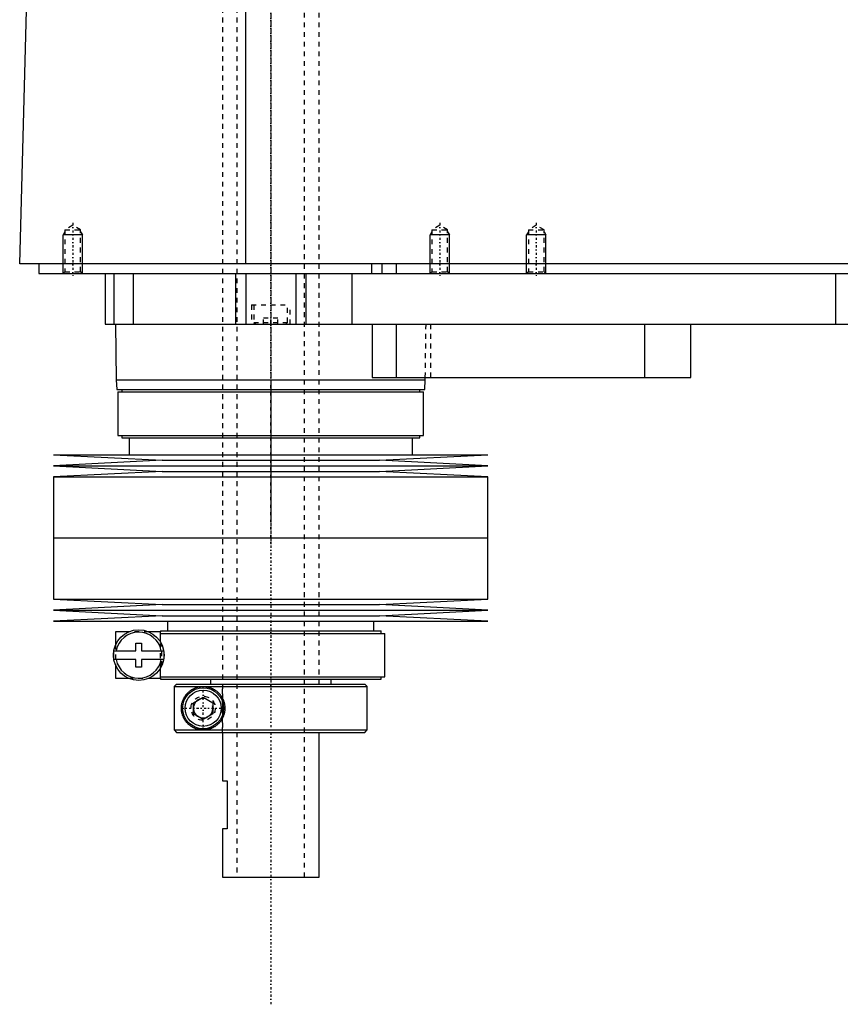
# Model space of a CAD drawing. Extents: x -602 to 168, y -137 to 442.
# Tile 1 of 6: x -602 to -432, y -137 to 67. Entities that reach past the tile are written whole.
import ezdxf

# ---------------------------------------------------------------- set-up
doc = ezdxf.new("R2010")
doc.units = 0
doc.linetypes.add('CENTER', pattern=[1.5, 0.45, -0.5, 0.05, -0.5])
doc.linetypes.add('DASHED', pattern=[2, 1, -1])
for name, color, linetype in [('AM_0', 7, 'CONTINUOUS'), ('AM_10', 7, 'CONTINUOUS'), ('AM_3', 7, 'DASHED'), ('AM_7', 7, 'CENTER')]:
    doc.layers.add(name, color=color, linetype=linetype)

msp = doc.modelspace()

# ---------------------------------------------------------------- linework, layer by layer
at = {"layer": 'AM_0', "color": 7, "linetype": 'CONTINUOUS'}
for p, q in [((-555.15, 16.5), (-555.15, 77.05)), ((-602, 16.5), (-600.5, 73.35)), ((-200.5, 16.5), (-602, 16.5)), ((-598, 16.5), (-598, 14.5)), ((-529.15, 16.5), (-529.15, 14.5)), ((-527, 16.5), (-527, 14.5)), ((-524, 16.5), (-524, 14.5)), ((-598, 14.5), (-244, 14.5)), ((-584.3, 14.5), (-584.3, 4)), ((-582.5, 14.5), (-582.5, 4)), ((-578.5, 14.5), (-578.5, 4)), ((-557.3, 14.5), (-557.3, 4)), ((-555.19, 14.5), (-555.19, 4)), ((-544.81, 14.5), (-544.81, 4)), ((-542.7, 14.5), (-542.7, 4)), ((-533.21, 14.5), (-533.21, 4)), ((-433, 14.5), (-433, 4)), ((-584.3, 4), (-388, 4)), ((-582.17, 4), (-582, -7.5)), ((-529, 4), (-529, -7)), ((-524, 4), (-524, -7)), ((-472.56, 4), (-472.56, -7)), ((-463, -7), (-463, 4)), ((-582, -7.5), (-581.9, -9.5)), ((-582, -7.5), (-518, -7.5)), ((-529, -7), (-463, -7)), ((-518.1, -9.5), (-518, -7.5)), ((-518, -7.5), (-517.99, -7)), ((-581.9, -9.5), (-518.1, -9.5)), ((-581.65, -10), (-581.65, -19)), ((-581.65, -10), (-518.35, -10)), ((-580.85, -9.5), (-580.85, -10)), ((-519.15, -10), (-519.15, -9.5)), ((-518.35, -19), (-518.35, -10)), ((-581.65, -19), (-518.35, -19)), ((-580.85, -19), (-580.85, -19.5)), ((-580.85, -19.5), (-519.15, -19.5)), ((-579.35, -19.5), (-579.35, -23)), ((-520.65, -23), (-520.65, -19.5)), ((-519.15, -19.5), (-519.15, -19)), ((-595, -23), (-572.5, -24.15)), ((-595, -23), (-505, -23)), ((-572.5, -24.15), (-595, -25.3)), ((-572.5, -24.15), (-527.5, -24.15)), ((-527.5, -24.15), (-505, -23)), ((-505, -25.3), (-527.5, -24.15)), ((-595, -25.3), (-572.5, -26.45)), ((-595, -25.3), (-505, -25.3)), ((-572.5, -26.45), (-595, -27.6)), ((-572.5, -26.45), (-527.5, -26.45)), ((-527.5, -26.45), (-505, -25.3)), ((-505, -27.6), (-527.5, -26.45)), ((-595, -27.6), (-595, -40.25)), ((-595, -27.6), (-505, -27.6)), ((-505, -40.25), (-505, -27.6)), ((-595, -40.25), (-505, -40.25)), ((-595, -40.25), (-595, -52.9)), ((-595, -40.25), (-505, -40.25)), ((-505, -52.9), (-505, -40.25)), ((-595, -52.9), (-572.5, -54.05)), ((-595, -52.9), (-505, -52.9)), ((-527.5, -54.05), (-505, -52.9)), ((-572.5, -54.05), (-595, -55.2)), ((-572.5, -54.05), (-527.5, -54.05)), ((-505, -55.2), (-527.5, -54.05)), ((-595, -55.2), (-572.5, -56.35)), ((-595, -55.2), (-505, -55.2)), ((-572.5, -56.35), (-595, -57.5)), ((-572.5, -56.35), (-527.5, -56.35)), ((-527.5, -56.35), (-505, -55.2)), ((-505, -57.5), (-527.5, -56.35)), ((-595, -57.5), (-505, -57.5)), ((-571.35, -57.5), (-571.35, -59.5)), ((-528.65, -59.5), (-528.65, -57.5)), ((-582.15, -59.7), (-582.15, -62.37)), ((-579.48, -59.7), (-582.15, -59.7)), ((-572.8, -59.7), (-575.22, -59.7)), ((-572.85, -59.5), (-572.85, -59.7)), ((-572.85, -59.5), (-527.15, -59.5)), ((-572.8, -61.88), (-572.8, -59.7)), ((-572.8, -60), (-526.35, -60)), ((-527.15, -60), (-527.15, -59.5)), ((-526.35, -69), (-526.35, -60)), ((-577.95, -63.6), (-577.95, -62)), ((-577.95, -62), (-576.75, -62)), ((-576.75, -62), (-576.75, -63.6)), ((-582.5, -63.6), (-577.95, -63.6)), ((-582.5, -65.4), (-582.5, -63.6)), ((-576.75, -63.6), (-572.18, -63.6)), ((-572.15, -63.78), (-572.15, -65.22)), ((-577.95, -65.4), (-582.5, -65.4)), ((-582.15, -66.63), (-582.15, -69.3)), ((-577.95, -67), (-577.95, -65.4)), ((-576.75, -67), (-577.95, -67)), ((-576.75, -65.4), (-576.75, -67)), ((-572.18, -65.4), (-576.75, -65.4)), ((-572.8, -69.3), (-572.8, -67.12)), ((-582.15, -69.3), (-579.48, -69.3)), ((-575.22, -69.3), (-572.8, -69.3)), ((-572.85, -69.3), (-572.85, -69.5)), ((-572.8, -69), (-526.35, -69)), ((-527.15, -69.5), (-527.15, -69)), ((-572.85, -69.5), (-527.15, -69.5)), ((-569.49, -70.5), (-569.99, -71)), ((-569.99, -71), (-530, -71)), ((-569.99, -71), (-569.99, -80)), ((-569.49, -70.5), (-530.5, -70.5)), ((-562.5, -69.5), (-562.5, -70.5)), ((-537.5, -70.5), (-537.5, -69.5)), ((-530, -71), (-530.5, -70.5)), ((-530, -80), (-530, -71)), ((-566, -74.35), (-564, -73.19)), ((-564, -73.19), (-562, -74.35)), ((-566, -76.65), (-566, -74.35)), ((-562, -74.35), (-562, -76.65)), ((-564, -77.81), (-566, -76.65)), ((-562, -76.65), (-564, -77.81)), ((-569.99, -80), (-530, -80)), ((-569.99, -80), (-569.49, -80.5)), ((-569.49, -80.5), (-530.5, -80.5)), ((-560, -80.5), (-560, -90.5)), ((-540, -110.5), (-540, -80.5)), ((-530.5, -80.5), (-530, -80)), ((-560, -90.5), (-559, -90.5)), ((-559, -90.5), (-559, -100.5)), ((-560, -100.5), (-560, -110.5)), ((-559, -100.5), (-560, -100.5)), ((-560, -110.5), (-540, -110.5))]:
    msp.add_line(p, q, dxfattribs=at)
for points in [[(-564, -80, 0), (-564.06, -80, 0), (-564.19, -80, 0), (-564.32, -79.99, 0), (-564.38, -79.98, 0), (-564.44, -79.98, 0), (-564.57, -79.96, 0), (-564.7, -79.95, 0), (-564.82, -79.92, 0), (-564.94, -79.9, 0), (-565.07, -79.87, 0), (-565.13, -79.86, 0), (-565.19, -79.84, 0), (-565.31, -79.81, 0), (-565.43, -79.77, 0), (-565.55, -79.73, 0), (-565.66, -79.68, 0), (-565.78, -79.63, 0), (-565.83, -79.61, 0), (-565.89, -79.58, 0), (-566, -79.53, 0), (-566.11, -79.47, 0), (-566.16, -79.45, 0), (-566.22, -79.42, 0), (-566.32, -79.35, 0), (-566.43, -79.29, 0), (-566.48, -79.26, 0), (-566.53, -79.22, 0), (-566.63, -79.15, 0), (-566.72, -79.08, 0), (-566.82, -79.01, 0), (-566.91, -78.93, 0), (-567, -78.85, 0), (-567.05, -78.81, 0), (-567.09, -78.77, 0), (-567.17, -78.69, 0), (-567.26, -78.6, 0), (-567.34, -78.52, 0), (-567.42, -78.43, 0), (-567.49, -78.34, 0), (-567.53, -78.29, 0), (-567.57, -78.25, 0), (-567.64, -78.15, 0), (-567.71, -78.05, 0), (-567.78, -77.94, 0), (-567.85, -77.83, 0), (-567.91, -77.72, 0), (-567.95, -77.66, 0), (-567.98, -77.6, 0), (-568.04, -77.48, 0), (-568.1, -77.36, 0), (-568.15, -77.23, 0), (-568.21, -77.1, 0), (-568.25, -76.97, 0), (-568.28, -76.9, 0), (-568.3, -76.83, 0), (-568.34, -76.69, 0), (-568.38, -76.55, 0), (-568.41, -76.4, 0), (-568.43, -76.31, 0), (-568.43, -76.28, 0), (-568.44, -76.26, 0), (-568.44, -76.24, 0), (-568.44, -76.23, 0), (-568.44, -76.21, 0), (-568.45, -76.18, 0), (-568.45, -76.15, 0), (-568.46, -76.13, 0), (-568.46, -76.1, 0), (-568.46, -76.09, 0), (-568.46, -76.07, 0), (-568.47, -76.05, 0), (-568.47, -76.02, 0), (-568.47, -76.01, 0), (-568.47, -75.99, 0), (-568.48, -75.97, 0), (-568.48, -75.94, 0), (-568.48, -75.93, 0), (-568.48, -75.91, 0), (-568.48, -75.89, 0), (-568.49, -75.86, 0), (-568.49, -75.83, 0), (-568.49, -75.8, 0), (-568.49, -75.77, 0), (-568.49, -75.76, 0), (-568.49, -75.75, 0), (-568.49, -75.72, 0), (-568.5, -75.69, 0), (-568.5, -75.66, 0), (-568.5, -75.63, 0), (-568.5, -75.6, 0), (-568.5, -75.59, 0), (-568.5, -75.57, 0), (-568.5, -75.54, 0), (-568.5, -75.51, 0), (-568.5, -75.5, 0), (-568.5, -75.49, 0), (-568.5, -75.46, 0), (-568.5, -75.43, 0), (-568.5, -75.41, 0), (-568.5, -75.4, 0), (-568.5, -75.37, 0), (-568.5, -75.34, 0), (-568.5, -75.31, 0), (-568.49, -75.28, 0), (-568.49, -75.25, 0), (-568.49, -75.24, 0), (-568.49, -75.23, 0), (-568.49, -75.2, 0), (-568.49, -75.17, 0), (-568.49, -75.14, 0), (-568.48, -75.11, 0), (-568.48, -75.09, 0), (-568.48, -75.07, 0), (-568.48, -75.06, 0), (-568.48, -75.03, 0), (-568.47, -75.01, 0), (-568.47, -74.99, 0), (-568.47, -74.98, 0), (-568.47, -74.95, 0), (-568.46, -74.93, 0), (-568.46, -74.91, 0), (-568.46, -74.9, 0), (-568.46, -74.87, 0), (-568.45, -74.85, 0), (-568.45, -74.82, 0), (-568.44, -74.79, 0), (-568.44, -74.77, 0), (-568.44, -74.76, 0), (-568.44, -74.74, 0), (-568.43, -74.72, 0), (-568.43, -74.69, 0), (-568.41, -74.6, 0), (-568.38, -74.45, 0), (-568.34, -74.31, 0), (-568.3, -74.17, 0), (-568.28, -74.1, 0), (-568.25, -74.03, 0), (-568.21, -73.9, 0), (-568.15, -73.77, 0), (-568.1, -73.64, 0), (-568.04, -73.52, 0), (-567.98, -73.4, 0), (-567.95, -73.34, 0), (-567.91, -73.28, 0), (-567.85, -73.17, 0), (-567.78, -73.06, 0), (-567.71, -72.95, 0), (-567.64, -72.85, 0), (-567.57, -72.75, 0), (-567.53, -72.71, 0), (-567.49, -72.66, 0), (-567.42, -72.57, 0), (-567.34, -72.48, 0), (-567.26, -72.4, 0), (-567.17, -72.31, 0), (-567.09, -72.23, 0), (-567.05, -72.19, 0), (-567, -72.15, 0), (-566.91, -72.07, 0), (-566.82, -71.99, 0), (-566.72, -71.92, 0), (-566.63, -71.85, 0), (-566.53, -71.78, 0), (-566.48, -71.74, 0), (-566.43, -71.71, 0), (-566.32, -71.65, 0), (-566.22, -71.58, 0), (-566.16, -71.55, 0), (-566.11, -71.53, 0), (-566, -71.47, 0), (-565.89, -71.42, 0), (-565.83, -71.39, 0), (-565.78, -71.37, 0), (-565.66, -71.32, 0), (-565.55, -71.27, 0), (-565.43, -71.23, 0), (-565.31, -71.19, 0), (-565.19, -71.16, 0), (-565.13, -71.14, 0), (-565.07, -71.13, 0), (-564.94, -71.1, 0), (-564.82, -71.08, 0), (-564.7, -71.05, 0), (-564.57, -71.04, 0), (-564.44, -71.02, 0), (-564.38, -71.02, 0), (-564.32, -71.01, 0), (-564.19, -71, 0), (-564.06, -71, 0), (-564, -71, 0)], [(-564, -71, 0), (-563.95, -71, 0), (-563.85, -71, 0), (-563.74, -71.01, 0), (-563.69, -71.01, 0), (-563.63, -71.01, 0), (-563.52, -71.03, 0), (-563.42, -71.04, 0), (-563.3, -71.05, 0), (-563.19, -71.07, 0), (-563.08, -71.09, 0), (-563.02, -71.11, 0), (-562.97, -71.12, 0), (-562.85, -71.15, 0), (-562.74, -71.18, 0), (-562.63, -71.21, 0), (-562.51, -71.25, 0), (-562.4, -71.29, 0), (-562.34, -71.32, 0), (-562.28, -71.34, 0), (-562.17, -71.39, 0), (-562.06, -71.44, 0), (-562, -71.47, 0), (-561.95, -71.5, 0), (-561.83, -71.56, 0), (-561.72, -71.62, 0), (-561.67, -71.65, 0), (-561.61, -71.68, 0), (-561.51, -71.75, 0), (-561.4, -71.83, 0), (-561.3, -71.9, 0), (-561.19, -71.98, 0), (-561.09, -72.06, 0), (-561.04, -72.11, 0), (-561, -72.15, 0), (-560.9, -72.24, 0), (-560.81, -72.33, 0), (-560.71, -72.42, 0), (-560.63, -72.52, 0), (-560.54, -72.62, 0), (-560.5, -72.68, 0), (-560.45, -72.73, 0), (-560.37, -72.84, 0), (-560.29, -72.95, 0), (-560.21, -73.07, 0), (-560.14, -73.19, 0), (-560.06, -73.32, 0), (-560.03, -73.38, 0), (-560, -73.45, 0), (-559.93, -73.58, 0), (-559.87, -73.71, 0), (-559.81, -73.85, 0), (-559.76, -73.99, 0), (-559.71, -74.13, 0), (-559.69, -74.2, 0), (-559.67, -74.27, 0), (-559.63, -74.41, 0), (-559.6, -74.56, 0), (-559.57, -74.7, 0), (-559.55, -74.85, 0), (-559.53, -74.99, 0), (-559.52, -75.07, 0), (-559.51, -75.14, 0), (-559.51, -75.28, 0), (-559.5, -75.43, 0), (-559.5, -75.5, 0), (-559.5, -75.57, 0), (-559.51, -75.72, 0), (-559.51, -75.86, 0), (-559.52, -75.93, 0), (-559.53, -76.01, 0), (-559.55, -76.15, 0), (-559.57, -76.3, 0), (-559.6, -76.44, 0), (-559.63, -76.59, 0), (-559.67, -76.73, 0), (-559.69, -76.8, 0), (-559.71, -76.87, 0), (-559.76, -77.01, 0), (-559.81, -77.15, 0), (-559.87, -77.29, 0), (-559.93, -77.42, 0), (-560, -77.55, 0), (-560.03, -77.62, 0), (-560.06, -77.68, 0), (-560.14, -77.81, 0), (-560.21, -77.93, 0), (-560.29, -78.05, 0), (-560.37, -78.16, 0), (-560.45, -78.27, 0), (-560.5, -78.32, 0), (-560.54, -78.38, 0), (-560.63, -78.48, 0), (-560.71, -78.58, 0), (-560.81, -78.67, 0), (-560.9, -78.76, 0), (-561, -78.85, 0), (-561.04, -78.89, 0), (-561.09, -78.94, 0), (-561.19, -79.02, 0), (-561.3, -79.1, 0), (-561.4, -79.17, 0), (-561.51, -79.25, 0), (-561.61, -79.32, 0), (-561.67, -79.35, 0), (-561.72, -79.38, 0), (-561.83, -79.44, 0), (-561.95, -79.5, 0), (-562, -79.53, 0), (-562.06, -79.56, 0), (-562.17, -79.61, 0), (-562.28, -79.66, 0), (-562.34, -79.68, 0), (-562.4, -79.71, 0), (-562.51, -79.75, 0), (-562.63, -79.79, 0), (-562.74, -79.82, 0), (-562.85, -79.85, 0), (-562.97, -79.88, 0), (-563.02, -79.89, 0), (-563.08, -79.91, 0), (-563.19, -79.93, 0), (-563.3, -79.95, 0), (-563.42, -79.96, 0), (-563.52, -79.97, 0), (-563.63, -79.99, 0), (-563.69, -79.99, 0), (-563.74, -79.99, 0), (-563.85, -80, 0), (-563.95, -80, 0), (-564, -80, 0)]]:
    msp.add_polyline3d(points, dxfattribs=at)
for centre, radius in [((-577.35, -64.5), 5.25), ((-564, -75.5), 4.25), ((-564, -75.5), 3.75)]:
    msp.add_circle(centre, radius, dxfattribs=at)
for start, end in [(10.9221, 169.0779), (190.9221, 349.0779)]:
    msp.add_arc((-577.35, -64.5), 4.75, start, end, dxfattribs=at)
at = {"layer": 'AM_10', "color": 7, "linetype": 'CONTINUOUS'}
for p, q in [((-592.62, 23.16), (-593, 22.5)), ((-589, 22.5), (-593, 22.5)), ((-593, 14.5), (-593, 22.5)), ((-589.38, 23.16), (-589, 22.5)), ((-589, 14.5), (-589, 22.5)), ((-516.62, 23.16), (-517, 22.5)), ((-513, 22.5), (-517, 22.5)), ((-517, 14.5), (-517, 22.5)), ((-513.38, 23.16), (-513, 22.5)), ((-513, 14.5), (-513, 22.5)), ((-496.62, 23.16), (-497, 22.5)), ((-493, 22.5), (-497, 22.5)), ((-497, 14.5), (-497, 22.5)), ((-493.38, 23.16), (-493, 22.5)), ((-493, 14.5), (-493, 22.5))]:
    msp.add_line(p, q, dxfattribs=at)
msp.add_arc((-564, -75.5), 2.01, 75, 15, dxfattribs=at)
at = {"layer": 'AM_3', "color": 6, "linetype": 'DASHED'}
for p, q in [((-557, 415.5), (-557, -110.5)), ((-543, -110.5), (-543, 415.5)), ((-560, 403.5), (-560, -80.5)), ((-540, -70.5), (-540, 403.5)), ((-591, 24.5), (-592.62, 23.56)), ((-589.38, 23.56), (-591, 24.5)), ((-515, 24.5), (-516.62, 23.56)), ((-513.38, 23.56), (-515, 24.5)), ((-495, 24.5), (-496.62, 23.56)), ((-493.38, 23.56), (-495, 24.5)), ((-592.62, 23.56), (-592.62, 14.88)), ((-592.62, 23.56), (-589.38, 23.56)), ((-589.38, 14.88), (-589.38, 23.56)), ((-516.62, 23.56), (-516.62, 14.88)), ((-516.62, 23.56), (-513.38, 23.56)), ((-513.38, 14.88), (-513.38, 23.56)), ((-496.62, 23.56), (-496.62, 14.88)), ((-496.62, 23.56), (-493.38, 23.56)), ((-493.38, 14.88), (-493.38, 23.56)), ((-592.62, 14.88), (-593, 14.5)), ((-592.62, 14.88), (-589.38, 14.88)), ((-589, 14.5), (-589.38, 14.88)), ((-578.5, 14.5), (-578.5, 4)), ((-516.62, 14.88), (-517, 14.5)), ((-516.62, 14.88), (-513.38, 14.88)), ((-513, 14.5), (-513.38, 14.88)), ((-496.62, 14.88), (-497, 14.5)), ((-496.62, 14.88), (-493.38, 14.88)), ((-493, 14.5), (-493.38, 14.88)), ((-554, 8), (-554, 4)), ((-554, 8), (-546, 8)), ((-553.5, 8), (-553.5, 4.4)), ((-546.5, 4.4), (-546.5, 8)), ((-546, 4), (-546, 8)), ((-553.5, 4.4), (-553.1, 4)), ((-553.5, 4.4), (-546.5, 4.4)), ((-551.5, 4), (-551.5, 5.25)), ((-548.5, 5.25), (-551.5, 5.25)), ((-550, 4), (-550, 5.25)), ((-548.5, 4), (-548.5, 5.25)), ((-546.9, 4), (-546.5, 4.4)), ((-517.99, -7), (-517.83, 4)), ((-516.85, -7), (-516.85, 4)), ((-575.22, -59.7), (-579.48, -59.7)), ((-582.15, -62.37), (-582.15, -66.63)), ((-572.8, -67.12), (-572.8, -61.88)), ((-572.59, -66.72), (-572.59, -62.28)), ((-579.48, -69.3), (-575.22, -69.3)), ((-569.73, -70.75), (-569.61, -70.62)), ((-559.97, -80.5), (-559.97, -70.5)), ((-569.73, -80.25), (-569.99, -80))]:
    msp.add_line(p, q, dxfattribs=at)
msp.add_circle((-564, -75.5), 2.5, dxfattribs=at)
at = {"layer": 'AM_7', "color": 4, "linetype": 'CENTER'}
for p, q in [((-550, 441.8), (-550, -136.8)), ((-550, 224.39), (-550, -37.19)), ((-591, 25), (-591, 14)), ((-515, 25), (-515, 14)), ((-495, 25), (-495, 14)), ((-550, -7.96), (-550, -41.79)), ((-550, -38.74), (-550, -72.01)), ((-564, -79.96), (-564, -71.04)), ((-568.46, -75.5), (-559.54, -75.5))]:
    msp.add_line(p, q, dxfattribs=at)

doc.saveas('drawing.dxf')
